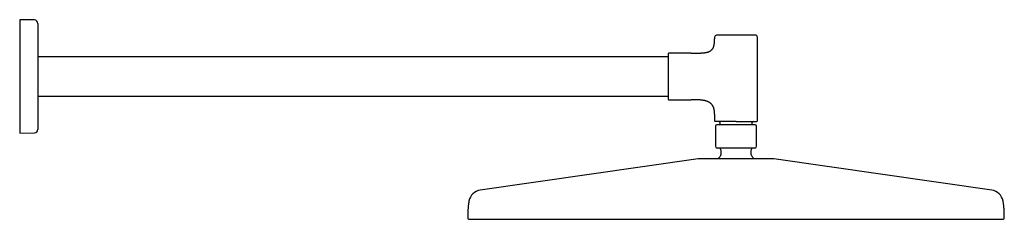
# Model space of a CAD drawing. Header units: millimetres. Extents: x 8 to 1595, y 12 to 728.
# Tile 10 of 10: x 1045 to 1595, y 616 to 728. Entities that reach past the tile are written whole.
import ezdxf

# ---------------------------------------------------------------- set-up
doc = ezdxf.new("R2010")
doc.units = ezdxf.units.MM

msp = doc.modelspace()

# ---------------------------------------------------------------- linework, layer by layer
at = {"color": 7, "linetype": 'Continuous', "lineweight": 30}
for p, q in [((1052.95, 727.7), (1044.75, 727.84)), ((1044.75, 727.84), (1044.75, 664.34)), ((1433.25, 718.09), (1433.25, 717.19)), ((1457.25, 671.19), (1457.25, 718.09)), ((1431.2, 710.55), (1431.15, 710.52)), ((1431.75, 711.01), (1431.7, 710.96)), ((1407.25, 707.09), (1054.91, 707.09)), ((1420.25, 709.09), (1407.75, 709.09)), ((1054.91, 685.09), (1407.25, 685.09)), ((1407.75, 683.09), (1420.25, 683.09)), ((1433.25, 674.99), (1433.25, 671.19)), ((1433.75, 668.19), (1433.75, 656.99)), ((1436.25, 670.39), (1436.25, 668.99)), ((1454.25, 668.99), (1454.25, 670.39)), ((1456.75, 656.99), (1456.75, 668.19)), ((1044.75, 664.34), (1052.95, 664.48)), ((1424.05, 650.01), (1302.26, 632.47)), ((1436.75, 654.99), (1436.75, 652.22)), ((1453.75, 652.22), (1453.75, 654.99)), ((1588.24, 632.47), (1466.45, 650.01))]:
    msp.add_line(p, q, dxfattribs=at)
for centre, radius, start, end in [((1052.91, 725.7), 2, 0, 89), ((1434.25, 718.09), 1, 90, 180), ((1456.25, 718.09), 1, 0, 90), ((1407.75, 708.59), 0.5, 90, 180), ((1407.75, 683.59), 0.5, 180, 270), ((1052.91, 666.48), 2, 271, 0), ((1433.55, 671.19), 0.3, 180, 270), ((1434.55, 668.19), 0.8, 90, 180), ((1435.75, 670.39), 0.5, 0, 90), ((1454.75, 670.39), 0.5, 90, 180), ((1455.95, 668.19), 0.8, 0, 90), ((1456.95, 671.19), 0.3, 270, 0), ((1434.75, 656.99), 1, 180, 270), ((1435.75, 654.99), 1, 0, 90), ((1454.75, 654.99), 1, 90, 180), ((1455.75, 656.99), 1, 270, 0), ((1424.76, 645.06), 5, 90, 98.1951), ((1445.25, 642.49), 12.6, 134.3091, 143.0611), ((1435.75, 652.22), 1, 314.3091, 0), ((1454.75, 652.22), 1, 180, 225.6909), ((1445.25, 642.49), 12.6, 36.9375, 45.6909), ((1465.74, 645.06), 5, 81.8049, 90), ((1303.33, 625.05), 7.5, 98.1951, 169.7661), ((1587.17, 625.05), 7.5, 10.2339, 81.8049), ((1296.05, 616.96), 0.8, 179.8172, 270), ((1594.45, 616.96), 0.8, 270, 0.1828)]:
    msp.add_arc(centre, radius, start, end, dxfattribs=at)
for points, knots in [([(1054.91, 725.7), (1054.91, 725.7), (1054.91, 725.69), (1054.91, 725.67), (1054.91, 725.63), (1054.91, 725.58), (1054.91, 725.51), (1054.91, 725.44), (1054.91, 725.36), (1054.91, 725.28), (1054.91, 725.18), (1054.91, 725.06), (1054.91, 724.92), (1054.91, 724.75), (1054.91, 724.56), (1054.91, 724.4), (1054.91, 724.26), (1054.91, 724.16), (1054.91, 724.06), (1054.91, 723.96), (1054.91, 723.85), (1054.91, 723.73), (1054.91, 723.56), (1054.91, 723.3), (1054.91, 722.96), (1054.91, 722.6), (1054.91, 722.26), (1054.91, 721.96), (1054.91, 721.7), (1054.91, 721.43), (1054.91, 721.16), (1054.91, 720.83), (1054.91, 720.45), (1054.91, 720), (1054.91, 719.55), (1054.91, 719.07), (1054.91, 718.59), (1054.91, 718.08), (1054.91, 717.56), (1054.91, 717.05), (1054.91, 716.54), (1054.91, 716.04), (1054.91, 715.53), (1054.91, 715.01), (1054.91, 714.51), (1054.91, 714.05), (1054.91, 713.62), (1054.91, 713.18), (1054.91, 712.74), (1054.91, 712.21), (1054.91, 711.59), (1054.91, 710.87), (1054.91, 710.13), (1054.91, 709.53), (1054.91, 709.05), (1054.91, 708.72), (1054.91, 708.37), (1054.91, 708.03), (1054.91, 707.69), (1054.91, 707.34), (1054.91, 706.88), (1054.91, 706.32), (1054.91, 705.64), (1054.91, 704.95), (1054.91, 704.26), (1054.91, 703.62), (1054.91, 703.02), (1054.91, 702.47), (1054.91, 701.92), (1054.91, 701.37), (1054.91, 700.75), (1054.91, 700.05), (1054.91, 699.26), (1054.91, 698.47), (1054.91, 697.68), (1054.91, 696.89), (1054.91, 696.36), (1054.91, 696.09)], [0, 0, 0, 0, 0.014637, 0.029251, 0.043851, 0.058444, 0.073038, 0.08451, 0.095991, 0.107485, 0.119145, 0.131338, 0.146556, 0.161756, 0.176947, 0.192138, 0.198962, 0.205787, 0.212616, 0.219449, 0.226287, 0.23313, 0.23998, 0.258025, 0.276034, 0.294021, 0.312, 0.323304, 0.334615, 0.345935, 0.357269, 0.368621, 0.385079, 0.401505, 0.41791, 0.434305, 0.4507, 0.467107, 0.483537, 0.5, 0.514748, 0.52947, 0.544173, 0.558865, 0.573553, 0.585098, 0.596649, 0.60821, 0.619786, 0.631381, 0.649426, 0.667434, 0.685421, 0.7034, 0.711474, 0.719551, 0.727632, 0.735718, 0.74381, 0.751911, 0.760021, 0.775541, 0.791034, 0.80651, 0.821977, 0.837445, 0.849605, 0.861776, 0.873962, 0.886014, 0.897514, 0.914602, 0.931671, 0.948732, 0.9658, 0.982885, 1, 1, 1, 1]), ([(1431.75, 711.01), (1431.77, 711.03), (1431.85, 711.12), (1431.99, 711.29), (1432.16, 711.51), (1432.32, 711.75), (1432.45, 712), (1432.58, 712.26), (1432.69, 712.54), (1432.79, 712.84), (1432.88, 713.15), (1432.96, 713.49), (1433.03, 713.84), (1433.08, 714.21), (1433.13, 714.6), (1433.17, 715), (1433.2, 715.41), (1433.22, 715.83), (1433.24, 716.26), (1433.25, 716.72), (1433.25, 717.03), (1433.25, 717.19)], [0, 0, 0, 0, 0.011995, 0.056137, 0.100578, 0.143074, 0.186437, 0.230937, 0.276823, 0.324323, 0.374954, 0.427705, 0.482758, 0.540276, 0.600406, 0.66328, 0.725183, 0.789724, 0.856989, 0.927056, 1, 1, 1, 1]), ([(1445.25, 719.09), (1445.14, 719.09), (1444.93, 719.09), (1444.61, 719.09), (1444.29, 719.09), (1443.97, 719.09), (1443.65, 719.09), (1443.32, 719.09), (1443, 719.09), (1442.69, 719.09), (1442.39, 719.09), (1442.09, 719.09), (1441.79, 719.09), (1441.49, 719.09), (1441.18, 719.09), (1440.86, 719.09), (1440.52, 719.09), (1440.19, 719.09), (1439.86, 719.09), (1439.54, 719.09), (1439.21, 719.09), (1438.85, 719.09), (1438.49, 719.09), (1438.14, 719.09), (1437.8, 719.09), (1437.49, 719.09), (1437.21, 719.09), (1436.95, 719.09), (1436.71, 719.09), (1436.48, 719.09), (1436.25, 719.09), (1436.05, 719.09), (1435.87, 719.09), (1435.71, 719.09), (1435.56, 719.09), (1435.41, 719.09), (1435.27, 719.09), (1435.14, 719.09), (1435.02, 719.09), (1434.9, 719.09), (1434.79, 719.09), (1434.69, 719.09), (1434.6, 719.09), (1434.52, 719.09), (1434.45, 719.09), (1434.38, 719.09), (1434.33, 719.09), (1434.28, 719.09), (1434.26, 719.09), (1434.25, 719.09), (1434.25, 719.09)], [0, 0, 0, 0, 0.018664, 0.037296, 0.055911, 0.074526, 0.093157, 0.111819, 0.131335, 0.149446, 0.167536, 0.18562, 0.203712, 0.221828, 0.239982, 0.261454, 0.282881, 0.304287, 0.325696, 0.347133, 0.368623, 0.394933, 0.421181, 0.447411, 0.473669, 0.5, 0.521931, 0.543814, 0.565674, 0.587538, 0.609431, 0.63138, 0.649788, 0.66816, 0.686512, 0.704859, 0.723216, 0.741598, 0.760022, 0.779807, 0.799556, 0.819286, 0.839016, 0.858767, 0.878556, 0.89751, 0.923128, 0.948721, 0.974331, 1, 1, 1, 1]), ([(1456.25, 719.09), (1456.25, 719.09), (1456.25, 719.09), (1456.23, 719.09), (1456.21, 719.09), (1456.18, 719.09), (1456.13, 719.09), (1456.08, 719.09), (1456.02, 719.09), (1455.95, 719.09), (1455.87, 719.09), (1455.79, 719.09), (1455.69, 719.09), (1455.59, 719.09), (1455.47, 719.09), (1455.34, 719.09), (1455.18, 719.09), (1455.02, 719.09), (1454.84, 719.09), (1454.66, 719.09), (1454.44, 719.09), (1454.2, 719.09), (1453.93, 719.09), (1453.65, 719.09), (1453.35, 719.09), (1453.05, 719.09), (1452.76, 719.09), (1452.48, 719.09), (1452.19, 719.09), (1451.89, 719.09), (1451.58, 719.09), (1451.29, 719.09), (1451, 719.09), (1450.73, 719.09), (1450.45, 719.09), (1450.17, 719.09), (1449.88, 719.09), (1449.59, 719.09), (1449.29, 719.09), (1448.98, 719.09), (1448.66, 719.09), (1448.33, 719.09), (1448, 719.09), (1447.67, 719.09), (1447.34, 719.09), (1446.98, 719.09), (1446.58, 719.09), (1446.14, 719.09), (1445.69, 719.09), (1445.4, 719.09), (1445.25, 719.09)], [0, 0, 0, 0, 0.01866, 0.037289, 0.055904, 0.074519, 0.093152, 0.111818, 0.131335, 0.149446, 0.167536, 0.18562, 0.203712, 0.221828, 0.239982, 0.261454, 0.282881, 0.304287, 0.325696, 0.347134, 0.368623, 0.394933, 0.421181, 0.447412, 0.473669, 0.5, 0.521931, 0.543814, 0.565674, 0.587538, 0.609431, 0.63138, 0.649788, 0.66816, 0.686512, 0.704859, 0.723216, 0.741598, 0.760022, 0.779807, 0.799556, 0.819286, 0.839016, 0.858767, 0.878556, 0.897514, 0.923135, 0.948728, 0.974336, 1, 1, 1, 1]), ([(1420.25, 709.09), (1420.46, 709.09), (1420.88, 709.09), (1421.5, 709.09), (1422.09, 709.1), (1422.67, 709.1), (1423.23, 709.11), (1423.77, 709.13), (1424.28, 709.14), (1424.79, 709.16), (1425.29, 709.18), (1425.77, 709.21), (1426.24, 709.24), (1426.69, 709.28), (1427.12, 709.32), (1427.53, 709.37), (1427.92, 709.43), (1428.29, 709.49), (1428.65, 709.56), (1428.99, 709.63), (1429.32, 709.71), (1429.62, 709.8), (1429.91, 709.89), (1430.17, 709.99), (1430.42, 710.1), (1430.66, 710.22), (1430.9, 710.35), (1431.06, 710.45), (1431.15, 710.51), (1431.15, 710.52)], [0, 0, 0, 0, 0.057256, 0.112674, 0.166285, 0.218117, 0.268201, 0.316566, 0.363244, 0.408266, 0.453692, 0.497375, 0.539355, 0.579675, 0.618379, 0.655513, 0.691127, 0.725275, 0.758013, 0.789404, 0.819513, 0.848415, 0.87463, 0.899914, 0.924347, 0.948013, 0.971004, 0.998251, 1, 1, 1, 1]), ([(1431.75, 711.01), (1431.73, 711), (1431.66, 710.92), (1431.51, 710.78), (1431.33, 710.64), (1431.21, 710.55), (1431.15, 710.52)], [0, 0, 0, 0, 0.09784, 0.425637, 0.756992, 1, 1, 1, 1]), ([(1407.25, 708.59), (1407.25, 708.59), (1407.25, 708.59), (1407.25, 708.57), (1407.25, 708.54), (1407.25, 708.51), (1407.25, 708.46), (1407.25, 708.4), (1407.25, 708.33), (1407.25, 708.26), (1407.25, 708.19), (1407.25, 708.11), (1407.25, 708.02), (1407.25, 707.92), (1407.25, 707.82), (1407.25, 707.7), (1407.25, 707.55), (1407.25, 707.38), (1407.25, 707.19), (1407.25, 706.99), (1407.25, 706.78), (1407.25, 706.54), (1407.25, 706.26), (1407.25, 705.96), (1407.25, 705.63), (1407.25, 705.29), (1407.25, 704.95), (1407.25, 704.62), (1407.25, 704.3), (1407.25, 703.97), (1407.25, 703.64), (1407.25, 703.29), (1407.25, 702.95), (1407.25, 702.63), (1407.25, 702.32), (1407.25, 702), (1407.25, 701.68), (1407.25, 701.36), (1407.25, 701.03), (1407.25, 700.68), (1407.25, 700.33), (1407.25, 699.96), (1407.25, 699.59), (1407.25, 699.22), (1407.25, 698.84), (1407.25, 698.47), (1407.25, 698.05), (1407.25, 697.6), (1407.25, 697.1), (1407.25, 696.59), (1407.25, 696.14), (1407.25, 695.72), (1407.25, 695.36), (1407.25, 694.99), (1407.25, 694.63), (1407.25, 694.27), (1407.25, 693.9), (1407.25, 693.56), (1407.25, 693.23), (1407.25, 692.94), (1407.25, 692.64), (1407.25, 692.35), (1407.25, 692.06), (1407.25, 691.77), (1407.25, 691.45), (1407.25, 691.1), (1407.25, 690.72), (1407.25, 690.34), (1407.25, 689.97), (1407.25, 689.61), (1407.25, 689.22), (1407.25, 688.82), (1407.25, 688.41), (1407.25, 688.01), (1407.25, 687.62), (1407.25, 687.27), (1407.25, 686.95), (1407.25, 686.66), (1407.25, 686.39), (1407.25, 686.12), (1407.25, 685.87), (1407.25, 685.64), (1407.25, 685.43), (1407.25, 685.25), (1407.25, 685.07), (1407.25, 684.91), (1407.25, 684.75), (1407.25, 684.6), (1407.25, 684.46), (1407.25, 684.33), (1407.25, 684.2), (1407.25, 684.09), (1407.25, 683.99), (1407.25, 683.89), (1407.25, 683.82), (1407.25, 683.74), (1407.25, 683.68), (1407.25, 683.63), (1407.25, 683.6), (1407.25, 683.59), (1407.25, 683.59)], [0, 0, 0, 0, 0.009332, 0.018648, 0.027956, 0.037264, 0.046579, 0.05591, 0.065668, 0.073431, 0.081185, 0.088936, 0.096687, 0.104444, 0.11221, 0.119991, 0.130728, 0.141442, 0.152145, 0.162849, 0.173568, 0.184312, 0.197467, 0.210592, 0.223707, 0.236836, 0.25, 0.260966, 0.271908, 0.282838, 0.29377, 0.304716, 0.31569, 0.324895, 0.334081, 0.343257, 0.352431, 0.361609, 0.3708, 0.380011, 0.389904, 0.399779, 0.409644, 0.419509, 0.429384, 0.439278, 0.448756, 0.461565, 0.474361, 0.487166, 0.5, 0.509331, 0.518645, 0.527953, 0.53726, 0.546577, 0.555909, 0.565668, 0.573431, 0.581185, 0.588936, 0.596687, 0.604444, 0.61221, 0.619991, 0.630728, 0.641442, 0.652145, 0.662849, 0.673568, 0.684312, 0.697467, 0.710592, 0.723707, 0.736836, 0.75, 0.760966, 0.771908, 0.782838, 0.79377, 0.804716, 0.81569, 0.824895, 0.834081, 0.843257, 0.852431, 0.861609, 0.8708, 0.880011, 0.889904, 0.899779, 0.909644, 0.919509, 0.929384, 0.939278, 0.948757, 0.961568, 0.974365, 0.987168, 1, 1, 1, 1]), ([(1054.91, 696.09), (1054.91, 695.86), (1054.91, 695.41), (1054.91, 694.73), (1054.91, 694.05), (1054.91, 693.38), (1054.91, 692.75), (1054.91, 692.17), (1054.91, 691.64), (1054.91, 691.11), (1054.91, 690.57), (1054.91, 689.98), (1054.91, 689.33), (1054.91, 688.65), (1054.91, 687.97), (1054.91, 687.41), (1054.91, 686.99), (1054.91, 686.69), (1054.91, 686.38), (1054.91, 686.09), (1054.91, 685.79), (1054.91, 685.49), (1054.91, 685.03), (1054.91, 684.42), (1054.91, 683.65), (1054.91, 682.9), (1054.91, 682.24), (1054.91, 681.69), (1054.91, 681.23), (1054.91, 680.78), (1054.91, 680.33), (1054.91, 679.82), (1054.91, 679.25), (1054.91, 678.63), (1054.91, 678.02), (1054.91, 677.42), (1054.91, 676.83), (1054.91, 676.26), (1054.91, 675.7), (1054.91, 675.17), (1054.91, 674.67), (1054.91, 674.21), (1054.91, 673.75), (1054.91, 673.31), (1054.91, 672.91), (1054.91, 672.55), (1054.91, 672.23), (1054.91, 671.91), (1054.91, 671.61), (1054.91, 671.25), (1054.91, 670.86), (1054.91, 670.43), (1054.91, 670.02), (1054.91, 669.71), (1054.91, 669.47), (1054.91, 669.31), (1054.91, 669.15), (1054.91, 669), (1054.91, 668.85), (1054.91, 668.7), (1054.91, 668.52), (1054.91, 668.3), (1054.91, 668.06), (1054.91, 667.84), (1054.91, 667.63), (1054.91, 667.45), (1054.91, 667.3), (1054.91, 667.18), (1054.91, 667.06), (1054.91, 666.96), (1054.91, 666.85), (1054.91, 666.75), (1054.91, 666.65), (1054.91, 666.58), (1054.91, 666.52), (1054.91, 666.49), (1054.91, 666.49), (1054.91, 666.48)], [0, 0, 0, 0, 0.014638, 0.029253, 0.043854, 0.058447, 0.073041, 0.084512, 0.095993, 0.107486, 0.119145, 0.131338, 0.146556, 0.161756, 0.176947, 0.192138, 0.198961, 0.205787, 0.212616, 0.219449, 0.226287, 0.23313, 0.23998, 0.258025, 0.276034, 0.29402, 0.312, 0.323304, 0.334615, 0.345935, 0.357269, 0.368621, 0.385079, 0.401505, 0.41791, 0.434305, 0.4507, 0.467107, 0.483537, 0.5, 0.514748, 0.52947, 0.544173, 0.558865, 0.573553, 0.585098, 0.596649, 0.60821, 0.619786, 0.631381, 0.649426, 0.667434, 0.685421, 0.7034, 0.711474, 0.719551, 0.727632, 0.735718, 0.74381, 0.751911, 0.760021, 0.775541, 0.791034, 0.80651, 0.821977, 0.837445, 0.849605, 0.861776, 0.873962, 0.886014, 0.897513, 0.9146, 0.931668, 0.94873, 0.965797, 0.982883, 1, 1, 1, 1]), ([(1433.25, 674.99), (1433.25, 675.14), (1433.25, 675.42), (1433.23, 675.83), (1433.21, 676.23), (1433.17, 676.61), (1433.12, 676.98), (1433.07, 677.33), (1433, 677.68), (1432.91, 678.03), (1432.81, 678.37), (1432.7, 678.7), (1432.58, 679.02), (1432.44, 679.32), (1432.28, 679.62), (1432.1, 679.91), (1431.91, 680.19), (1431.7, 680.45), (1431.48, 680.69), (1431.25, 680.92), (1431.01, 681.12), (1430.76, 681.31), (1430.5, 681.49), (1430.22, 681.66), (1429.92, 681.82), (1429.58, 681.98), (1429.21, 682.13), (1428.83, 682.26), (1428.42, 682.39), (1428, 682.5), (1427.57, 682.6), (1427.13, 682.68), (1426.69, 682.75), (1426.23, 682.82), (1425.76, 682.88), (1425.25, 682.93), (1424.7, 682.97), (1424.12, 683.01), (1423.52, 683.04), (1422.9, 683.06), (1422.26, 683.07), (1421.61, 683.08), (1420.94, 683.09), (1420.48, 683.09), (1420.25, 683.09)], [0, 0, 0, 0, 0.023904, 0.046974, 0.069242, 0.090742, 0.111508, 0.131577, 0.150987, 0.171627, 0.191577, 0.210898, 0.229653, 0.247909, 0.267421, 0.28651, 0.305271, 0.323801, 0.342194, 0.360545, 0.377891, 0.395351, 0.412993, 0.43088, 0.44907, 0.470834, 0.493159, 0.516111, 0.539744, 0.564108, 0.589242, 0.613674, 0.638844, 0.66477, 0.691467, 0.718948, 0.750555, 0.783161, 0.816773, 0.851394, 0.887027, 0.923673, 0.961331, 1, 1, 1, 1]), ([(1445.25, 670.89), (1445.14, 670.89), (1444.91, 670.89), (1444.57, 670.89), (1444.22, 670.89), (1443.88, 670.89), (1443.54, 670.89), (1443.2, 670.89), (1442.86, 670.89), (1442.53, 670.89), (1442.21, 670.89), (1441.89, 670.89), (1441.57, 670.89), (1441.25, 670.89), (1440.92, 670.89), (1440.58, 670.89), (1440.22, 670.89), (1439.87, 670.89), (1439.52, 670.89), (1439.18, 670.89), (1438.82, 670.89), (1438.45, 670.89), (1438.06, 670.89), (1437.69, 670.89), (1437.32, 670.89), (1436.99, 670.89), (1436.7, 670.89), (1436.43, 670.89), (1436.17, 670.89), (1435.92, 670.89), (1435.68, 670.89), (1435.47, 670.89), (1435.28, 670.89), (1435.1, 670.89), (1434.94, 670.89), (1434.78, 670.89), (1434.64, 670.89), (1434.5, 670.89), (1434.37, 670.89), (1434.24, 670.89), (1434.12, 670.89), (1434.02, 670.89), (1433.92, 670.89), (1433.84, 670.89), (1433.76, 670.89), (1433.69, 670.89), (1433.63, 670.89), (1433.59, 670.89), (1433.56, 670.89), (1433.55, 670.89), (1433.55, 670.89)], [0, 0, 0, 0, 0.018665, 0.037296, 0.055912, 0.074527, 0.093157, 0.111819, 0.131335, 0.149446, 0.167537, 0.185621, 0.203713, 0.221829, 0.239982, 0.261455, 0.282882, 0.304288, 0.325697, 0.347134, 0.368623, 0.394934, 0.421182, 0.447412, 0.47367, 0.5, 0.521932, 0.543815, 0.565675, 0.587539, 0.609432, 0.63138, 0.649788, 0.668161, 0.686513, 0.70486, 0.723217, 0.741599, 0.760022, 0.779808, 0.799557, 0.819287, 0.839017, 0.858767, 0.878556, 0.897511, 0.923129, 0.948722, 0.974331, 1, 1, 1, 1]), ([(1455.95, 668.99), (1455.95, 668.99), (1455.95, 668.99), (1455.94, 668.99), (1455.93, 668.99), (1455.92, 668.99), (1455.9, 668.99), (1455.88, 668.99), (1455.86, 668.99), (1455.82, 668.99), (1455.76, 668.99), (1455.7, 668.99), (1455.66, 668.99), (1455.63, 668.99), (1455.61, 668.99), (1455.58, 668.99), (1455.55, 668.99), (1455.5, 668.99), (1455.41, 668.99), (1455.29, 668.99), (1455.17, 668.99), (1455.06, 668.99), (1454.97, 668.99), (1454.87, 668.99), (1454.76, 668.99), (1454.66, 668.99), (1454.55, 668.99), (1454.43, 668.99), (1454.32, 668.99), (1454.2, 668.99), (1454.07, 668.99), (1453.94, 668.99), (1453.79, 668.99), (1453.62, 668.99), (1453.42, 668.99), (1453.21, 668.99), (1453, 668.99), (1452.77, 668.99), (1452.53, 668.99), (1452.28, 668.99), (1452.03, 668.99), (1451.76, 668.99), (1451.48, 668.99), (1451.2, 668.99), (1450.9, 668.99), (1450.6, 668.99), (1450.27, 668.99), (1449.91, 668.99), (1449.52, 668.99), (1449.12, 668.99), (1448.72, 668.99), (1448.3, 668.99), (1447.88, 668.99), (1447.45, 668.99), (1447.02, 668.99), (1446.58, 668.99), (1446.14, 668.99), (1445.7, 668.99), (1445.25, 668.99), (1444.81, 668.99), (1444.36, 668.99), (1443.92, 668.99), (1443.48, 668.99), (1443.05, 668.99), (1442.64, 668.99), (1442.26, 668.99), (1441.9, 668.99), (1441.55, 668.99), (1441.21, 668.99), (1440.87, 668.99), (1440.54, 668.99), (1440.22, 668.99), (1439.9, 668.99), (1439.6, 668.99), (1439.31, 668.99), (1439.02, 668.99), (1438.74, 668.99), (1438.47, 668.99), (1438.22, 668.99), (1437.97, 668.99), (1437.74, 668.99), (1437.52, 668.99), (1437.34, 668.99), (1437.2, 668.99), (1437.09, 668.99), (1436.99, 668.99), (1436.89, 668.99), (1436.79, 668.99), (1436.64, 668.99), (1436.44, 668.99), (1436.21, 668.99), (1436.02, 668.99), (1435.86, 668.99), (1435.75, 668.99), (1435.64, 668.99), (1435.51, 668.99), (1435.36, 668.99), (1435.23, 668.99), (1435.16, 668.99), (1435.12, 668.99), (1435.08, 668.99), (1435.05, 668.99), (1435.01, 668.99), (1434.97, 668.99), (1434.92, 668.99), (1434.86, 668.99), (1434.81, 668.99), (1434.76, 668.99), (1434.72, 668.99), (1434.68, 668.99), (1434.65, 668.99), (1434.61, 668.99), (1434.58, 668.99), (1434.56, 668.99), (1434.55, 668.99), (1434.55, 668.99)], [0, 0, 0, 0, 0.005936, 0.011868, 0.017798, 0.023726, 0.029657, 0.035591, 0.041531, 0.048138, 0.059948, 0.071753, 0.074847, 0.077941, 0.081037, 0.084135, 0.087234, 0.090336, 0.101643, 0.112933, 0.12422, 0.130877, 0.13754, 0.144213, 0.151652, 0.158302, 0.164946, 0.171586, 0.178226, 0.184868, 0.191515, 0.19817, 0.204837, 0.214153, 0.223468, 0.23279, 0.242333, 0.252084, 0.261838, 0.271604, 0.281766, 0.291925, 0.302092, 0.312448, 0.322975, 0.333504, 0.344046, 0.356697, 0.369344, 0.382007, 0.394947, 0.407883, 0.420836, 0.433975, 0.447111, 0.460264, 0.473507, 0.486744, 0.5, 0.513243, 0.52648, 0.539736, 0.552876, 0.566011, 0.579165, 0.590257, 0.601344, 0.612439, 0.623418, 0.634258, 0.6451, 0.655956, 0.666486, 0.677012, 0.687547, 0.697902, 0.708062, 0.718224, 0.728398, 0.737957, 0.747513, 0.757076, 0.76646, 0.771242, 0.776023, 0.780805, 0.785589, 0.790376, 0.795166, 0.807816, 0.820441, 0.833061, 0.840503, 0.847955, 0.85542, 0.862107, 0.875418, 0.88872, 0.892206, 0.895693, 0.899182, 0.902674, 0.906168, 0.909665, 0.916382, 0.923093, 0.929801, 0.936509, 0.943219, 0.949935, 0.95666, 0.962711, 0.975137, 0.98756, 1, 1, 1, 1]), ([(1445.25, 670.89), (1445.36, 670.89), (1445.59, 670.89), (1445.94, 670.89), (1446.28, 670.89), (1446.62, 670.89), (1446.96, 670.89), (1447.3, 670.89), (1447.69, 670.89), (1448.13, 670.89), (1448.62, 670.89), (1449.09, 670.89), (1449.53, 670.89), (1449.92, 670.89), (1450.28, 670.89), (1450.63, 670.89), (1450.98, 670.89), (1451.32, 670.89), (1451.68, 670.89), (1452.05, 670.89), (1452.44, 670.89), (1452.82, 670.89), (1453.18, 670.89), (1453.53, 670.89), (1453.86, 670.89), (1454.18, 670.89), (1454.48, 670.89), (1454.77, 670.89), (1455.03, 670.89), (1455.26, 670.89), (1455.45, 670.89), (1455.64, 670.89), (1455.82, 670.89), (1455.98, 670.89), (1456.13, 670.89), (1456.26, 670.89), (1456.38, 670.89), (1456.48, 670.89), (1456.58, 670.89), (1456.67, 670.89), (1456.74, 670.89), (1456.81, 670.89), (1456.87, 670.89), (1456.92, 670.89), (1456.95, 670.89), (1456.95, 670.89), (1456.95, 670.89)], [0, 0, 0, 0, 0.018672, 0.037309, 0.055927, 0.074541, 0.093167, 0.111822, 0.131349, 0.158519, 0.185648, 0.212785, 0.23998, 0.261469, 0.282906, 0.304315, 0.325721, 0.347149, 0.368622, 0.394951, 0.421209, 0.44744, 0.473689, 0.5, 0.52633, 0.552588, 0.578818, 0.605067, 0.631378, 0.652867, 0.674304, 0.695713, 0.717119, 0.738547, 0.76002, 0.779821, 0.79958, 0.819313, 0.839042, 0.858784, 0.87856, 0.897522, 0.923154, 0.94875, 0.974351, 1, 1, 1, 1]), ([(1455.75, 655.99), (1455.75, 655.99), (1455.75, 655.99), (1455.73, 655.99), (1455.71, 655.99), (1455.68, 655.99), (1455.64, 655.99), (1455.59, 655.99), (1455.53, 655.99), (1455.46, 655.99), (1455.39, 655.99), (1455.31, 655.99), (1455.22, 655.99), (1455.12, 655.99), (1455.01, 655.99), (1454.88, 655.99), (1454.73, 655.99), (1454.58, 655.99), (1454.41, 655.99), (1454.23, 655.99), (1454.03, 655.99), (1453.8, 655.99), (1453.54, 655.99), (1453.26, 655.99), (1452.98, 655.99), (1452.68, 655.99), (1452.36, 655.99), (1452.04, 655.99), (1451.7, 655.99), (1451.36, 655.99), (1451.03, 655.99), (1450.74, 655.99), (1450.48, 655.99), (1450.22, 655.99), (1449.95, 655.99), (1449.67, 655.99), (1449.4, 655.99), (1449.11, 655.99), (1448.81, 655.99), (1448.5, 655.99), (1448.19, 655.99), (1447.88, 655.99), (1447.56, 655.99), (1447.25, 655.99), (1446.9, 655.99), (1446.52, 655.99), (1446.1, 655.99), (1445.67, 655.99), (1445.27, 655.99), (1444.89, 655.99), (1444.53, 655.99), (1444.18, 655.99), (1443.82, 655.99), (1443.46, 655.99), (1443.12, 655.99), (1442.81, 655.99), (1442.52, 655.99), (1442.23, 655.99), (1441.95, 655.99), (1441.66, 655.99), (1441.37, 655.99), (1441.06, 655.99), (1440.74, 655.99), (1440.42, 655.99), (1440.11, 655.99), (1439.8, 655.99), (1439.48, 655.99), (1439.15, 655.99), (1438.8, 655.99), (1438.46, 655.99), (1438.14, 655.99), (1437.82, 655.99), (1437.52, 655.99), (1437.24, 655.99), (1436.96, 655.99), (1436.7, 655.99), (1436.48, 655.99), (1436.3, 655.99), (1436.14, 655.99), (1436, 655.99), (1435.86, 655.99), (1435.73, 655.99), (1435.6, 655.99), (1435.48, 655.99), (1435.37, 655.99), (1435.26, 655.99), (1435.17, 655.99), (1435.08, 655.99), (1435.01, 655.99), (1434.94, 655.99), (1434.88, 655.99), (1434.82, 655.99), (1434.78, 655.99), (1434.76, 655.99), (1434.75, 655.99), (1434.75, 655.99)], [0, 0, 0, 0, 0.009332, 0.018648, 0.027956, 0.037263, 0.046578, 0.05591, 0.065668, 0.074723, 0.083768, 0.09281, 0.101856, 0.110914, 0.119992, 0.130727, 0.141441, 0.152144, 0.162848, 0.173567, 0.184312, 0.197467, 0.210591, 0.223706, 0.236835, 0.250001, 0.263156, 0.27628, 0.289395, 0.302524, 0.31569, 0.324894, 0.33408, 0.343256, 0.352429, 0.361608, 0.370799, 0.380011, 0.389904, 0.399778, 0.409643, 0.419508, 0.429383, 0.439278, 0.448755, 0.461564, 0.47436, 0.487166, 0.5, 0.510883, 0.521747, 0.532605, 0.543469, 0.554352, 0.565667, 0.574722, 0.583767, 0.592809, 0.601856, 0.610914, 0.619991, 0.630727, 0.64144, 0.652143, 0.662848, 0.673567, 0.684312, 0.697467, 0.71059, 0.723706, 0.736835, 0.75, 0.763155, 0.776279, 0.789395, 0.802524, 0.815689, 0.824893, 0.834079, 0.843255, 0.852429, 0.861607, 0.870799, 0.88001, 0.889903, 0.899777, 0.909642, 0.919508, 0.929383, 0.939278, 0.948757, 0.961567, 0.974364, 0.987168, 1, 1, 1, 1]), ([(1465.74, 650.06), (1465.74, 650.06), (1465.74, 650.06), (1465.71, 650.06), (1465.67, 650.06), (1465.62, 650.06), (1465.56, 650.06), (1465.51, 650.06), (1465.45, 650.06), (1465.38, 650.06), (1465.29, 650.06), (1465.17, 650.06), (1465, 650.06), (1464.86, 650.06), (1464.74, 650.06), (1464.66, 650.06), (1464.57, 650.06), (1464.49, 650.06), (1464.4, 650.06), (1464.27, 650.06), (1464.11, 650.06), (1463.9, 650.06), (1463.68, 650.06), (1463.45, 650.06), (1463.2, 650.06), (1462.95, 650.06), (1462.68, 650.06), (1462.39, 650.06), (1462.07, 650.06), (1461.71, 650.06), (1461.35, 650.06), (1460.97, 650.06), (1460.57, 650.06), (1460.16, 650.06), (1459.74, 650.06), (1459.31, 650.06), (1458.86, 650.06), (1458.41, 650.06), (1457.94, 650.06), (1457.46, 650.06), (1456.97, 650.06), (1456.47, 650.06), (1455.98, 650.06), (1455.48, 650.06), (1454.97, 650.06), (1454.54, 650.06), (1454.18, 650.06), (1453.91, 650.06), (1453.63, 650.06), (1453.36, 650.06), (1453.08, 650.06), (1452.69, 650.06), (1452.21, 650.06), (1451.62, 650.06), (1451.03, 650.06), (1450.47, 650.06), (1449.95, 650.06), (1449.47, 650.06), (1449, 650.06), (1448.47, 650.06), (1447.88, 650.06), (1447.23, 650.06), (1446.57, 650.06), (1445.91, 650.06), (1445.27, 650.06), (1444.66, 650.06), (1444.07, 650.06), (1443.49, 650.06), (1442.98, 650.06), (1442.54, 650.06), (1442.17, 650.06), (1441.81, 650.06), (1441.43, 650.06), (1440.97, 650.06), (1440.42, 650.06), (1439.78, 650.06), (1439.28, 650.06), (1438.91, 650.06), (1438.67, 650.06), (1438.43, 650.06), (1438.19, 650.06), (1437.95, 650.06), (1437.63, 650.06), (1437.23, 650.06), (1436.75, 650.06), (1436.29, 650.06), (1435.82, 650.06), (1435.37, 650.06), (1434.92, 650.06), (1434.47, 650.06), (1434.01, 650.06), (1433.53, 650.06), (1433.04, 650.06), (1432.56, 650.06), (1432.1, 650.06), (1431.64, 650.06), (1431.19, 650.06), (1430.76, 650.06), (1430.34, 650.06), (1429.93, 650.06), (1429.53, 650.06), (1429.15, 650.06), (1428.79, 650.06), (1428.43, 650.06), (1428.1, 650.06), (1427.79, 650.06), (1427.49, 650.06), (1427.21, 650.06), (1426.98, 650.06), (1426.81, 650.06), (1426.68, 650.06), (1426.55, 650.06), (1426.43, 650.06), (1426.31, 650.06), (1426.16, 650.06), (1425.97, 650.06), (1425.77, 650.06), (1425.59, 650.06), (1425.43, 650.06), (1425.3, 650.06), (1425.2, 650.06), (1425.1, 650.06), (1425.01, 650.06), (1424.92, 650.06), (1424.85, 650.06), (1424.8, 650.06), (1424.76, 650.06), (1424.76, 650.06), (1424.76, 650.06)], [0, 0, 0, 0, 0.009146, 0.018277, 0.027399, 0.03652, 0.042256, 0.047996, 0.053743, 0.059573, 0.065669, 0.075811, 0.085941, 0.096068, 0.100048, 0.10403, 0.108015, 0.112003, 0.115994, 0.11999, 0.128047, 0.136088, 0.144119, 0.152146, 0.160174, 0.168207, 0.176251, 0.184311, 0.193713, 0.203096, 0.212468, 0.221835, 0.231208, 0.240594, 0.250001, 0.259403, 0.268786, 0.278157, 0.287525, 0.296898, 0.306283, 0.31569, 0.324712, 0.333716, 0.342709, 0.351699, 0.356409, 0.361121, 0.365836, 0.370556, 0.37528, 0.380011, 0.389708, 0.399386, 0.409054, 0.418722, 0.426323, 0.433933, 0.441557, 0.448756, 0.459006, 0.469245, 0.479483, 0.489731, 0.5, 0.509145, 0.518275, 0.527397, 0.536518, 0.542254, 0.547995, 0.553742, 0.559573, 0.565669, 0.575811, 0.585941, 0.596068, 0.600048, 0.60403, 0.608015, 0.612003, 0.615994, 0.61999, 0.628047, 0.636088, 0.644119, 0.652146, 0.660174, 0.668207, 0.676251, 0.684311, 0.693713, 0.703096, 0.712468, 0.721835, 0.731208, 0.740594, 0.750001, 0.759403, 0.768786, 0.778157, 0.787525, 0.796898, 0.806283, 0.81569, 0.824712, 0.833716, 0.842709, 0.851699, 0.856409, 0.861121, 0.865836, 0.870556, 0.87528, 0.880011, 0.889708, 0.899386, 0.909054, 0.918722, 0.926323, 0.933933, 0.941557, 0.948757, 0.959008, 0.969247, 0.979485, 0.989732, 1, 1, 1, 1]), ([(1295.95, 626.38), (1295.92, 626.21), (1295.84, 625.79), (1295.74, 625.1), (1295.63, 624.33), (1295.54, 623.57), (1295.47, 622.81), (1295.4, 622.05), (1295.36, 621.35), (1295.32, 620.7), (1295.3, 620.1), (1295.28, 619.48), (1295.27, 618.89), (1295.26, 618.33), (1295.26, 617.8), (1295.25, 617.35), (1295.25, 617.06), (1295.25, 616.96)], [0, 0, 0, 0, 0.054545, 0.137138, 0.219202, 0.300593, 0.381184, 0.461315, 0.541796, 0.604523, 0.66832, 0.733559, 0.80061, 0.854805, 0.910523, 0.967942, 1, 1, 1, 1]), ([(1595.25, 616.96), (1595.25, 617.08), (1595.25, 617.39), (1595.24, 617.89), (1595.24, 618.46), (1595.23, 619.01), (1595.22, 619.54), (1595.2, 620.09), (1595.18, 620.67), (1595.15, 621.26), (1595.11, 621.85), (1595.06, 622.52), (1594.99, 623.27), (1594.9, 624.11), (1594.78, 624.95), (1594.67, 625.71), (1594.58, 626.19), (1594.55, 626.38)], [0, 0, 0, 0, 0.036712, 0.09849, 0.158316, 0.216415, 0.27301, 0.328328, 0.39219, 0.454963, 0.517021, 0.578739, 0.667068, 0.756298, 0.846396, 0.937169, 1, 1, 1, 1]), ([(1296.05, 616.16), (1296.05, 616.16), (1296.06, 616.16), (1296.1, 616.16), (1296.15, 616.16), (1296.24, 616.16), (1296.32, 616.16), (1296.39, 616.16), (1296.43, 616.16), (1296.47, 616.16), (1296.52, 616.16), (1296.57, 616.16), (1296.62, 616.16), (1296.7, 616.16), (1296.83, 616.16), (1297.01, 616.16), (1297.19, 616.16), (1297.39, 616.16), (1297.6, 616.16), (1297.83, 616.16), (1298.04, 616.16), (1298.22, 616.16), (1298.37, 616.16), (1298.52, 616.16), (1298.68, 616.16), (1298.85, 616.16), (1299.03, 616.16), (1299.25, 616.16), (1299.53, 616.16), (1299.88, 616.16), (1300.24, 616.16), (1300.62, 616.16), (1300.96, 616.16), (1301.25, 616.16), (1301.48, 616.16), (1301.72, 616.16), (1301.97, 616.16), (1302.23, 616.16), (1302.49, 616.16), (1302.82, 616.16), (1303.24, 616.16), (1303.75, 616.16), (1304.27, 616.16), (1304.81, 616.16), (1305.36, 616.16), (1305.94, 616.16), (1306.43, 616.16), (1306.85, 616.16), (1307.18, 616.16), (1307.52, 616.16), (1307.85, 616.16), (1308.2, 616.16), (1308.61, 616.16), (1309.1, 616.16), (1309.67, 616.16), (1310.26, 616.16), (1310.88, 616.16), (1311.53, 616.16), (1312.19, 616.16), (1312.87, 616.16), (1313.59, 616.16), (1314.36, 616.16), (1315.17, 616.16), (1315.99, 616.16), (1316.84, 616.16), (1317.7, 616.16), (1318.57, 616.16), (1319.46, 616.16), (1320.32, 616.16), (1321.13, 616.16), (1321.9, 616.16), (1322.68, 616.16), (1323.47, 616.16), (1324.27, 616.16), (1325.08, 616.16), (1325.92, 616.16), (1326.81, 616.16), (1327.74, 616.16), (1328.67, 616.16), (1329.63, 616.16), (1330.63, 616.16), (1331.69, 616.16), (1332.8, 616.16), (1333.92, 616.16), (1335.06, 616.16), (1336.21, 616.16), (1337.37, 616.16), (1338.55, 616.16), (1339.73, 616.16), (1340.9, 616.16), (1342.06, 616.16), (1343.23, 616.16), (1344.41, 616.16), (1345.61, 616.16), (1346.79, 616.16), (1347.96, 616.16), (1349.12, 616.16), (1350.29, 616.16), (1351.46, 616.16), (1352.69, 616.16), (1353.98, 616.16), (1355.32, 616.16), (1356.67, 616.16), (1358.04, 616.16), (1359.41, 616.16), (1360.8, 616.16), (1362.2, 616.16), (1363.51, 616.16), (1364.75, 616.16), (1365.9, 616.16), (1367.06, 616.16), (1368.22, 616.16), (1369.39, 616.16), (1370.56, 616.16), (1371.78, 616.16), (1373.05, 616.16), (1374.36, 616.16), (1375.68, 616.16), (1377, 616.16), (1378.44, 616.16), (1380.01, 616.16), (1381.7, 616.16), (1383.41, 616.16), (1385.13, 616.16), (1386.85, 616.16), (1388.59, 616.16), (1390, 616.16), (1391.1, 616.16), (1391.87, 616.16), (1392.64, 616.16), (1393.41, 616.16), (1394.18, 616.16), (1394.95, 616.16), (1395.95, 616.16), (1397.16, 616.16), (1398.59, 616.16), (1399.75, 616.16), (1400.64, 616.16), (1401.26, 616.16), (1401.88, 616.16), (1402.5, 616.16), (1403.12, 616.16), (1403.74, 616.16), (1404.71, 616.16), (1406.03, 616.16), (1407.65, 616.16), (1409.23, 616.16), (1410.76, 616.16), (1412.3, 616.16), (1413.84, 616.16), (1415.16, 616.16), (1416.25, 616.16), (1417.12, 616.16), (1417.98, 616.16), (1418.84, 616.16), (1419.69, 616.16), (1420.54, 616.16), (1421.6, 616.16), (1422.9, 616.16), (1424.41, 616.16), (1425.93, 616.16), (1427.45, 616.16), (1428.75, 616.16), (1429.83, 616.16), (1430.68, 616.16), (1431.53, 616.16), (1432.37, 616.16), (1433.21, 616.16), (1434.03, 616.16), (1435.16, 616.16), (1436.59, 616.16), (1438.32, 616.16), (1440.05, 616.16), (1441.78, 616.16), (1443.52, 616.16), (1445.3, 616.16), (1447.14, 616.16), (1449.02, 616.16), (1450.91, 616.16), (1452.79, 616.16), (1454.24, 616.16), (1455.27, 616.16), (1455.86, 616.16), (1456.45, 616.16), (1457.04, 616.16), (1457.63, 616.16), (1458.22, 616.16), (1459.18, 616.16), (1460.49, 616.16), (1462.12, 616.16), (1463.69, 616.16), (1465.21, 616.16), (1466.73, 616.16), (1468.24, 616.16), (1469.53, 616.16), (1470.6, 616.16), (1471.45, 616.16), (1472.3, 616.16), (1473.16, 616.16), (1474.03, 616.16), (1474.9, 616.16), (1475.99, 616.16), (1477.31, 616.16), (1478.85, 616.16), (1480.38, 616.16), (1481.91, 616.16), (1483.21, 616.16), (1484.29, 616.16), (1485.15, 616.16), (1486, 616.16), (1486.87, 616.16), (1487.74, 616.16), (1488.6, 616.16), (1489.7, 616.16), (1491.02, 616.16), (1492.56, 616.16), (1494.09, 616.16), (1495.62, 616.16), (1497.14, 616.16), (1498.66, 616.16), (1499.94, 616.16), (1500.98, 616.16), (1501.8, 616.16), (1502.6, 616.16), (1503.41, 616.16), (1504.22, 616.16), (1505.17, 616.16), (1506.28, 616.16), (1507.53, 616.16), (1508.81, 616.16), (1510.11, 616.16), (1511.43, 616.16), (1512.75, 616.16), (1514.07, 616.16), (1515.44, 616.16), (1516.86, 616.16), (1518.33, 616.16), (1519.78, 616.16), (1521.22, 616.16), (1522.65, 616.16), (1524.08, 616.16), (1525.49, 616.16), (1526.81, 616.16), (1528.04, 616.16), (1529.18, 616.16), (1530.32, 616.16), (1531.45, 616.16), (1532.56, 616.16), (1533.68, 616.16), (1534.82, 616.16), (1535.99, 616.16), (1537.18, 616.16), (1538.37, 616.16), (1539.55, 616.16), (1540.77, 616.16), (1542.02, 616.16), (1543.31, 616.16), (1544.58, 616.16), (1545.84, 616.16), (1547.09, 616.16), (1548.32, 616.16), (1549.54, 616.16), (1550.73, 616.16), (1551.89, 616.16), (1553.01, 616.16), (1554.12, 616.16), (1555.22, 616.16), (1556.3, 616.16), (1557.35, 616.16), (1558.37, 616.16), (1559.35, 616.16), (1560.33, 616.16), (1561.29, 616.16), (1562.27, 616.16), (1563.28, 616.16), (1564.3, 616.16), (1565.31, 616.16), (1566.31, 616.16), (1567.29, 616.16), (1568.25, 616.16), (1569.2, 616.16), (1570.07, 616.16), (1570.87, 616.16), (1571.6, 616.16), (1572.32, 616.16), (1573.03, 616.16), (1573.72, 616.16), (1574.41, 616.16), (1575.11, 616.16), (1575.82, 616.16), (1576.54, 616.16), (1577.24, 616.16), (1577.93, 616.16), (1578.66, 616.16), (1579.43, 616.16), (1580.24, 616.16), (1581.03, 616.16), (1581.8, 616.16), (1582.55, 616.16), (1583.27, 616.16), (1583.85, 616.16), (1584.28, 616.16), (1584.57, 616.16), (1584.87, 616.16), (1585.15, 616.16), (1585.44, 616.16), (1585.72, 616.16), (1586.07, 616.16), (1586.49, 616.16), (1586.97, 616.16), (1587.34, 616.16), (1587.62, 616.16), (1587.82, 616.16), (1588.01, 616.16), (1588.19, 616.16), (1588.38, 616.16), (1588.56, 616.16), (1588.84, 616.16), (1589.2, 616.16), (1589.64, 616.16), (1590.04, 616.16), (1590.41, 616.16), (1590.77, 616.16), (1591.11, 616.16), (1591.38, 616.16), (1591.61, 616.16), (1591.77, 616.16), (1591.94, 616.16), (1592.09, 616.16), (1592.24, 616.16), (1592.39, 616.16), (1592.57, 616.16), (1592.77, 616.16), (1592.99, 616.16), (1593.2, 616.16), (1593.39, 616.16), (1593.54, 616.16), (1593.65, 616.16), (1593.74, 616.16), (1593.82, 616.16), (1593.89, 616.16), (1593.96, 616.16), (1594.03, 616.16), (1594.11, 616.16), (1594.2, 616.16), (1594.29, 616.16), (1594.36, 616.16), (1594.41, 616.16), (1594.44, 616.16), (1594.45, 616.16), (1594.45, 616.16)], [0, 0, 0, 0, 0.004026, 0.008049, 0.012072, 0.016095, 0.020117, 0.021382, 0.022646, 0.023911, 0.025176, 0.026441, 0.027706, 0.028982, 0.032579, 0.036174, 0.039442, 0.042708, 0.045975, 0.049242, 0.05251, 0.054344, 0.056179, 0.058014, 0.059897, 0.061786, 0.063675, 0.065564, 0.068929, 0.072293, 0.075657, 0.079021, 0.082385, 0.084274, 0.086163, 0.088053, 0.089974, 0.091911, 0.093848, 0.095785, 0.099243, 0.1027, 0.106157, 0.109614, 0.113071, 0.11653, 0.11999, 0.121859, 0.123728, 0.125596, 0.127464, 0.129332, 0.131199, 0.134133, 0.137067, 0.140001, 0.143145, 0.14629, 0.149436, 0.152593, 0.15579, 0.159356, 0.16292, 0.166485, 0.170048, 0.173612, 0.177177, 0.180743, 0.18431, 0.187247, 0.190183, 0.193118, 0.196053, 0.198987, 0.20192, 0.204854, 0.208082, 0.21131, 0.21454, 0.217774, 0.221022, 0.224645, 0.228267, 0.231888, 0.235509, 0.239131, 0.242752, 0.246375, 0.25, 0.253445, 0.256888, 0.260331, 0.263772, 0.267213, 0.270654, 0.273899, 0.277145, 0.280391, 0.283636, 0.286866, 0.29047, 0.294073, 0.297675, 0.301276, 0.304878, 0.308481, 0.312085, 0.31569, 0.318596, 0.321501, 0.324405, 0.327309, 0.330212, 0.333115, 0.336018, 0.339211, 0.342406, 0.345601, 0.348787, 0.351934, 0.355945, 0.359956, 0.363966, 0.367975, 0.371985, 0.375997, 0.38001, 0.381768, 0.383526, 0.385283, 0.38704, 0.388796, 0.390553, 0.392309, 0.395528, 0.398748, 0.401967, 0.403347, 0.404727, 0.406108, 0.407488, 0.408869, 0.41025, 0.411622, 0.415326, 0.419028, 0.422392, 0.425756, 0.42912, 0.432484, 0.435849, 0.437738, 0.439627, 0.441517, 0.443359, 0.445194, 0.447028, 0.448862, 0.45213, 0.455397, 0.458664, 0.461931, 0.465198, 0.467033, 0.468867, 0.470702, 0.472499, 0.474274, 0.476049, 0.477823, 0.481519, 0.485215, 0.48891, 0.492606, 0.496302, 0.5, 0.504026, 0.50805, 0.512072, 0.516095, 0.520117, 0.521382, 0.522646, 0.523911, 0.525176, 0.526441, 0.527706, 0.528982, 0.532579, 0.536174, 0.539442, 0.542708, 0.545975, 0.549242, 0.55251, 0.554344, 0.556179, 0.558014, 0.559897, 0.561786, 0.563675, 0.565564, 0.568929, 0.572293, 0.575657, 0.579021, 0.582385, 0.584274, 0.586163, 0.588053, 0.589974, 0.591911, 0.593848, 0.595785, 0.599243, 0.6027, 0.606157, 0.609614, 0.613071, 0.61653, 0.61999, 0.621859, 0.623728, 0.625596, 0.627464, 0.629332, 0.631199, 0.634133, 0.637067, 0.640001, 0.643145, 0.64629, 0.649436, 0.652593, 0.65579, 0.659356, 0.66292, 0.666485, 0.670048, 0.673612, 0.677177, 0.680743, 0.68431, 0.687247, 0.690183, 0.693118, 0.696053, 0.698987, 0.70192, 0.704854, 0.708082, 0.71131, 0.71454, 0.717774, 0.721022, 0.724645, 0.728267, 0.731888, 0.735509, 0.739131, 0.742752, 0.746375, 0.75, 0.753445, 0.756888, 0.760331, 0.763772, 0.767213, 0.770654, 0.773899, 0.777145, 0.780391, 0.783636, 0.786866, 0.79047, 0.794073, 0.797675, 0.801276, 0.804878, 0.808481, 0.812085, 0.81569, 0.818596, 0.821501, 0.824405, 0.827309, 0.830212, 0.833115, 0.836018, 0.839211, 0.842406, 0.845601, 0.848787, 0.851934, 0.855945, 0.859956, 0.863966, 0.867975, 0.871985, 0.875997, 0.88001, 0.881768, 0.883526, 0.885283, 0.88704, 0.888796, 0.890553, 0.892309, 0.895528, 0.898748, 0.901967, 0.903347, 0.904727, 0.906108, 0.907488, 0.908869, 0.91025, 0.911622, 0.915326, 0.919028, 0.922392, 0.925756, 0.92912, 0.932484, 0.935849, 0.937738, 0.939627, 0.941517, 0.943359, 0.945194, 0.947028, 0.948862, 0.95213, 0.955397, 0.958664, 0.961931, 0.965198, 0.967033, 0.968867, 0.970702, 0.972499, 0.974274, 0.976049, 0.977823, 0.981519, 0.985214, 0.98891, 0.992605, 0.996302, 1, 1, 1, 1])]:
    msp.add_open_spline(points, degree=3, knots=knots, dxfattribs=at)

doc.saveas('drawing.dxf')
